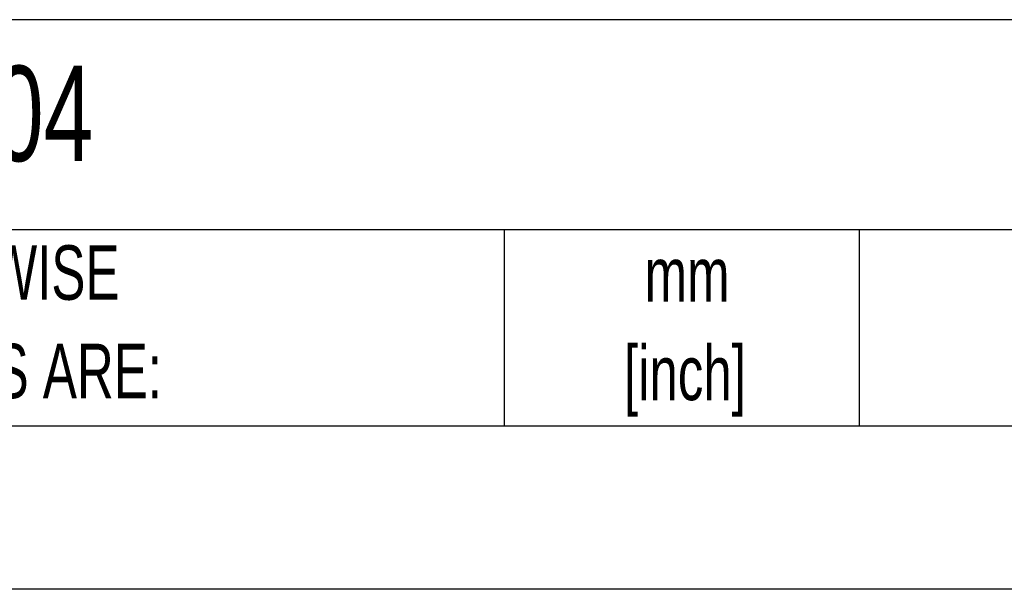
# Model space of a CAD drawing. Header units: millimetres. Extents: x 0 to 279, y 0 to 216.
# Tile 7 of 22: x 184 to 222, y 0 to 22. Entities that reach past the tile are written whole.
import ezdxf

# ---------------------------------------------------------------- set-up
doc = ezdxf.new("R2010")
doc.units = ezdxf.units.MM
doc.layers.add('TEXT', color=140, linetype='Continuous', lineweight=25)
doc.styles.add('SLDTEXTSTYLE0', font='TXT', dxfattribs={"width": 0.7})

# ---------------------------------------------------------------- blocks, each defined once
blk = doc.blocks.new('SW_NOTE_0')
at = {"layer": 'TEXT', "color": 0, "char_height": 2.1167, "attachment_point": 2, "style": 'SLDTEXTSTYLE0'}
for s, insert in [('mm', (2.844, 2.729)), ('[inch]', (2.76, -1.094))]:
    blk.add_mtext(s, dxfattribs=dict(at, insert=insert))
blk = doc.blocks.new('SW_NOTE_0_1')
at = {"layer": 'TEXT', "color": 0, "char_height": 2.11667, "attachment_point": 1, "style": 'SLDTEXTSTYLE0'}
for s, insert in [('UNLESS OTHERWISE', (0, 2.729)), ('SPECIFIED UNITS ARE:', (0, -1.094))]:
    blk.add_mtext(s, dxfattribs=dict(at, insert=insert))

msp = doc.modelspace()

# ---------------------------------------------------------------- linework, layer by layer
at = {"color": 7, "linetype": 'Continuous'}
msp.add_line((279.4025, 0.0027), (0.0025, 0.0027), dxfattribs=at)
at = {"layer": 'TEXT'}
for p, q in [((273.05, 22.1261), (6.35, 22.1261)), ((273.05, 13.97), (6.35, 13.97)), ((203.0243, 13.97), (203.0243, 6.35)), ((216.8121, 13.97), (216.8121, 6.35)), ((6.35, 6.35), (273.05, 6.35))]:
    msp.add_line(p, q, dxfattribs=at)

# ---------------------------------------------------------------- block references
for name, p in [('SW_NOTE_0_1', (167.6079, 10.6355)), ('SW_NOTE_0', (207.2861, 10.5581))]:
    msp.add_blockref(name, p, dxfattribs=at)

# ---------------------------------------------------------------- texts
at = {"layer": 'TEXT', "insert": (175.5018, 20.3355), "char_height": 3.70417, "attachment_point": 1, "style": 'SLDTEXTSTYLE0'}
msp.add_mtext('140204', dxfattribs=at)

doc.saveas('drawing.dxf')
